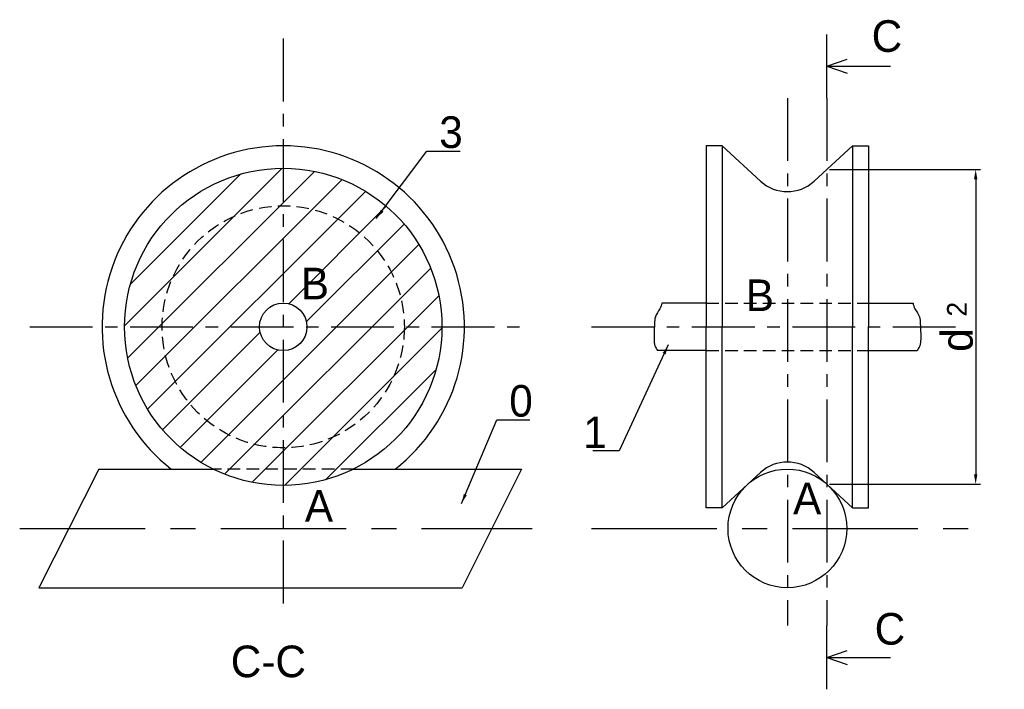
# Model space of a CAD drawing. Extents: x 161 to 410, y 95 to 265.
import ezdxf

# ---------------------------------------------------------------- set-up
doc = ezdxf.new("R2010")
doc.units = 0
doc.header["$LTSCALE"] = 0.5
for name, pattern in [('AXES', [50.8, 31.75, -6.35, 6.35, -6.35]), ('AXESX2', [101.6, 63.5, -12.7, 12.7, -12.7]), ('CACHE', [9.525, 6.35, -3.175])]:
    doc.linetypes.add(name, pattern=pattern)
doc.layers.get('0').update_dxf_attribs({"linetype": 'CONTINUOUS'})
doc.layers.get('DEFPOINTS').update_dxf_attribs({"linetype": 'CONTINUOUS'})
doc.styles.get("Standard").update_dxf_attribs({"font": 'txt', "height": 8})
doc.linetypes.add('ZIGZAG', pattern='A,0.00254,-5.08,[131,ltypeshp.shx,S=5.08,R=0,X=-5.08,Y=0],-10.16,[131,ltypeshp.shx,S=5.08,R=180,X=5.08,Y=0],-5.08', length=20.32254)
doc.dimstyles.get("Standard").update_dxf_attribs({"dimtxt": 0.18, "dimasz": 0.18, "dimexe": 0.18, "dimexo": 0.0625, "dimgap": 0.09, "dimtad": 0, "dimtih": 1, "dimtoh": 1, "dimdec": 4, "dimzin": 0, "dimtxsty": 'STANDARD', "dimcen": 0.09, "dimazin": 3, "dimtfac": 1, "dimtdec": 4, "dimtofl": 0, "dimtmove": 0, "dimatfit": 3, "dimtolj": 1, "dimtzin": 0})

# ---------------------------------------------------------------- blocks, each defined once
blk = doc.blocks.new('*D0')
at = {"color": 0, "linetype": 'BYBLOCK'}
for p, q in [((400.42, 226.82), (438.64, 226.82)), ((437.39, 224.32), (437.39, 149.68)), ((400.42, 147.18), (438.64, 147.18))]:
    blk.add_line(p, q, dxfattribs=at)
for points in [[(436.97, 224.32), (437.8, 224.32), (437.39, 226.82)], [(436.97, 149.68), (437.8, 149.68), (437.39, 147.18)]]:
    blk.add_solid(points, dxfattribs=at)
at = {"layer": 'DEFPOINTS', "color": 0, "linetype": 'BYBLOCK'}
for p in [(399.79, 226.82), (399.79, 147.18), (437.39, 147.18)]:
    blk.add_point(p, dxfattribs=at)
at = {"color": 0, "linetype": 'BYBLOCK', "insert": (432.7, 187), "char_height": 8, "attachment_point": 5, "rotation": 90}
blk.add_mtext('\\A1;d \\H5;2', dxfattribs=at)

msp = doc.modelspace()

# ---------------------------------------------------------------- hatches: boundary and pattern name
at = {"linetype": 'CONTINUOUS'}
h = msp.add_hatch(dxfattribs=at)
h.set_pattern_fill('ANSI31', color=5, scale=2, style=0)
edge = h.paths.add_edge_path()
edge.add_arc((227.37962, 187.00281), 40.11331, 0, 360)
edge = h.paths.add_edge_path(flags=16)
edge.add_arc((227.37962, 187.00281), 6, 0, 360)

# ---------------------------------------------------------------- linework, layer by layer
at = {"color": 5, "linetype": 'AXES'}
for p, q in [((227.37962, 259.92014), (227.37962, 114.08548)), ((354.80756, 244.83966), (354.80756, 111.44494)), ((364.80756, 244.83966), (364.80756, 111.44494)), ((163.29361, 187.00281), (289.74942, 187.00281)), ((305.26837, 187.00281), (400.21622, 187.00281))]:
    msp.add_line(p, q, dxfattribs=at)
at = {"color": 1, "linetype": 'CONTINUOUS'}
for p, q in [((364.80756, 244.83966), (364.80756, 260.99258)), ((364.80756, 252.91612), (369.90931, 254.68901)), ((364.80756, 252.91612), (380.86495, 252.91612)), ((364.80756, 252.91612), (369.90931, 251.14324)), ((364.80756, 95.29202), (364.80756, 111.44494)), ((364.80756, 103.36848), (369.90931, 105.14137)), ((364.80756, 103.36848), (380.86495, 103.36848)), ((364.80756, 103.36848), (369.90931, 101.59559))]:
    msp.add_line(p, q, dxfattribs=at)
at = {"linetype": 'CONTINUOUS'}
for p, q in [((334.31826, 232.7977), (334.31826, 187.00281)), ((338.31826, 232.7977), (334.31826, 232.7977)), ((338.31826, 232.7977), (348.03388, 223.85173)), ((338.31826, 232.7977), (338.31826, 187.00281)), ((371.29686, 232.7977), (361.58124, 223.85173)), ((371.29686, 232.7977), (371.29686, 187.00281)), ((371.29686, 232.7977), (375.29686, 232.7977)), ((375.29686, 232.7977), (375.29686, 187.00281)), ((334.31826, 141.20792), (334.31826, 187.00281)), ((338.31826, 141.20792), (338.31826, 187.00281)), ((371.29686, 141.20792), (371.29686, 187.00281)), ((375.29686, 141.20792), (375.29686, 187.00281)), ((338.31826, 141.20792), (348.03388, 150.15389)), ((371.29686, 141.20792), (361.58124, 150.15389)), ((338.31826, 141.20792), (334.31826, 141.20792)), ((371.29686, 141.20792), (375.29686, 141.20792))]:
    msp.add_line(p, q, dxfattribs=at)
at = {"color": 7, "linetype": 'CONTINUOUS'}
for p, q in [((334.31826, 193.00281), (323.03664, 193.00281)), ((375.29686, 193.00281), (386.57848, 193.00281)), ((334.31826, 181.00281), (321.96596, 181.00281)), ((375.29686, 181.00281), (387.64916, 181.00281))]:
    msp.add_line(p, q, dxfattribs=at)
at = {"color": 5, "linetype": 'CACHE'}
for p, q in [((334.31826, 193.00281), (375.29686, 193.00281)), ((334.31826, 181.00281), (375.29686, 181.00281)), ((245.07363, 151.00281), (209.68561, 151.00281))]:
    msp.add_line(p, q, dxfattribs=at)
at = {"linetype": 'ZIGZAG'}
for p, q in [((180.80746, 151.00281), (165.63755, 121.00281)), ((287.58525, 151.00281), (272.57336, 121.00281))]:
    msp.add_line(p, q, dxfattribs=at)
for p, q in [((180.80746, 151.00281), (209.68561, 151.00281)), ((245.07363, 151.00281), (287.58525, 151.00281)), ((165.63755, 121.00281), (272.57336, 121.00281))]:
    msp.add_line(p, q)
at = {"color": 5, "linetype": 'AXESX2'}
for p, q in [((160.76458, 136.00281), (290.26759, 136.00281)), ((305.26837, 136.00281), (400.86849, 136.00281))]:
    msp.add_line(p, q, dxfattribs=at)
at = {"linetype": 'CONTINUOUS'}
for centre, radius in [((227.37962, 187.00281), 40.11331), ((227.37962, 187.00281), 6), ((354.80756, 136.00281), 15)]:
    msp.add_circle(centre, radius, dxfattribs=at)
at = {"color": 5, "linetype": 'CACHE'}
msp.add_circle((227.37962, 187.00281), 30.61184, dxfattribs=at)
at = {"linetype": 'CONTINUOUS'}
for centre, radius, start, end in [((227.37962, 187.00281), 45.79489, 308.1761851, 231.8238149), ((354.80756, 231.20818), 10, 227.3616918, 312.6383082), ((354.80756, 142.79744), 10, 47.3616918, 132.6383082)]:
    msp.add_arc(centre, radius, start, end, dxfattribs=at)
for points in [[(323.03664, 193.00281), (322.99167, 192.52256), (322.50815, 191.23972), (321.28262, 189.8062), (321.22882, 187.53401), (321.09575, 185.65194), (321.10504, 183.79176), (321.15397, 182.25221), (321.75208, 181.39493), (321.96596, 181.00281)], [(386.57848, 193.00281), (386.62345, 192.52256), (387.10697, 191.23972), (388.3325, 189.8062), (388.3863, 187.53401), (388.51937, 185.65194), (388.51008, 183.79176), (388.46115, 182.25221), (387.86304, 181.39493), (387.64916, 181.00281)]]:
    msp.add_open_spline(points, degree=3, knots=[2.560189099, 2.560189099, 2.560189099, 2.560189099, 4.016845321, 6.318900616, 8.12126914, 10.58290162, 12.035999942, 13.727513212, 15.060733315, 15.060733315, 15.060733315, 15.060733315], dxfattribs=at)

# ---------------------------------------------------------------- texts
at = {"color": 1, "linetype": 'CONTINUOUS'}
for s, p in [('C', (376.11339, 256.5692)), ('C', (376.86761, 106.59828)), ('C-C', (214.11902, 98.36273))]:
    msp.add_text(s, height=8, dxfattribs=at).set_placement(p)
at = {"linetype": 'AXES'}
for s, p in [('B', (231.82008, 193.94895)), ('B', (344.27658, 190.98767)), ('A', (356.24781, 139.58048)), ('A', (232.84538, 137.69642))]:
    msp.add_text(s, height=8, dxfattribs=at).set_placement(p)
at = {"linetype": 'AXES', "char_height": 8}
for s, insert, attachment_point in [('3', (266.8086, 236.19369), 4), ('0', (284.51102, 168.21478), 4), ('1', (309.15717, 160.30529), 6)]:
    msp.add_mtext(s, dxfattribs=dict(at, insert=insert, attachment_point=attachment_point))

# ---------------------------------------------------------------- dimensions: what is measured, and where the dimension line sits
at = {"color": 5, "linetype": 'CONTINUOUS'}
dim = msp.add_aligned_dim(p1=(364.80756, 226.82247), p2=(364.80756, 147.18315), distance=37.59539, text='d \\H5;2', dimstyle='STANDARD', override={"dimtxt": 2.5, "dimasz": 2.5, "dimexe": 1.25, "dimexo": 0.625, "dimgap": 0.625, "dimtad": 1, "dimtih": 0, "dimtoh": 0, "dimzin": 8, "dimcen": 2.5, "dimtofl": 1}, dxfattribs=at)
dim.commit()
dim.dimension.update_dxf_attribs({"geometry": '*D0', "text_midpoint": (397.71246, 187.00281), "insert": (-34.98385, 0)})

# ---------------------------------------------------------------- leaders
at = {"color": 5, "linetype": 'CONTINUOUS', "annotation_type": 0, "has_hookline": 1}
for points, hookline_direction, text_width in [([(250.91092, 214.41199), (263.6836, 231.48411), (266.1836, 231.48411)], 0, 5.31514), ([(324.70774, 182.45122), (312.28217, 155.66391), (309.78217, 155.66391)], 1, 3.51432), ([(272.43151, 142.2711), (281.38602, 163.50519), (283.88602, 163.50519)], 0, 5.19509)]:
    msp.add_leader(points, dimstyle='STANDARD', override={"dimtxt": 2.5, "dimasz": 2.5, "dimexe": 1.25, "dimexo": 0.625, "dimgap": 0.625, "dimtad": 1, "dimtih": 0, "dimtoh": 0, "dimzin": 8, "dimcen": 2.5, "dimtofl": 1}, dxfattribs=dict(at, hookline_direction=hookline_direction, text_width=text_width))

doc.saveas('drawing.dxf')
